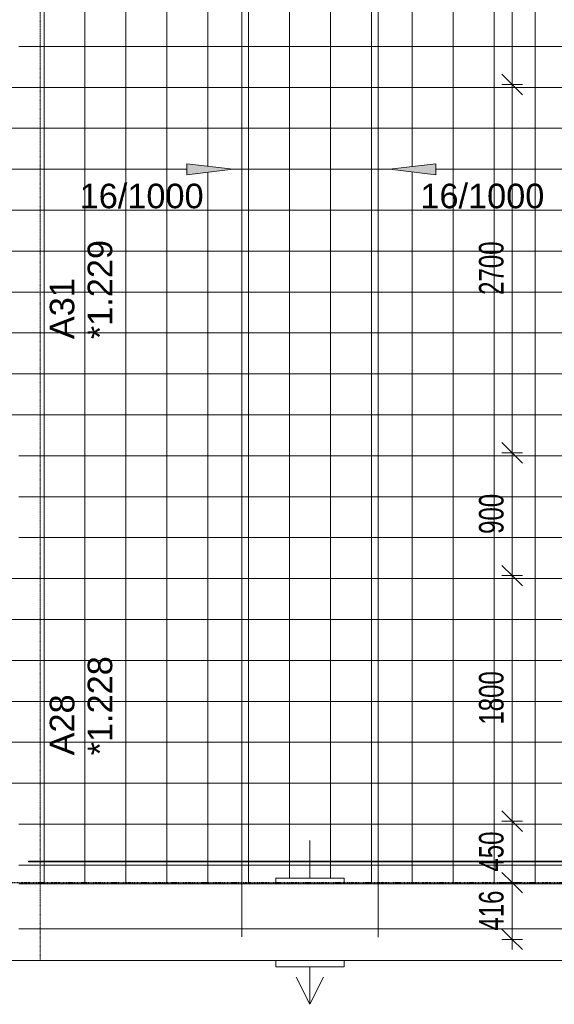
# Model space of a CAD drawing. Header units: millimetres. Extents: x -80560 to 110805, y -11020 to 52719.
# Tile 150 of 184: x 89467 to 93387, y 9108 to 16325. Entities that reach past the tile are written whole.
import ezdxf

# ---------------------------------------------------------------- set-up
doc = ezdxf.new("R2010")
doc.units = ezdxf.units.MM
for name, pattern in [('CENTER2', [20, 8, -4, 4, -4]), ('DASHED2', [6, 4, -2]), ('DASHED2-1', [3, 2, -1])]:
    doc.linetypes.add(name, pattern=pattern)
for name, color, linetype, lineweight in [('A-ANNO-DIMS', 211, 'Continuous', 9), ('A-ANNO-DIMS-100', 211, 'Continuous', 9), ('A-DETL', 90, 'Continuous', 18), ('A-DETL-GENF', 92, 'Continuous', 18), ('A-DETL-HDLN', 90, 'DASHED2', 18), ('A-FLOR-HRAL', 11, 'Continuous', 18), ('A-FLOR-OVHD', 1, 'DASHED2-1', 18), ('A-FLOR-PATT', 8, 'Continuous', 18), ('A-GENM', 13, 'Continuous', 18), ('A-GLAZ-IDEN', 152, 'Continuous', 18), ('A-WALL', 113, 'Continuous', 35), ('G-ANNO-TEXT', 231, 'Continuous', 9), ('S-GRID', 1, 'Continuous', 9)]:
    doc.layers.add(name, color=color, linetype=linetype, lineweight=lineweight)
doc.styles.add('Arial', font='arial.ttf', dxfattribs={"height": 180})
doc.styles.add('Arial_5', font='arial.ttf', dxfattribs={"width": 0.7, "height": 180})
doc.dimstyles.new('n3o_1_8', dxfattribs={"dimscale": 304.8, "dimtxt": 183.646692, "dimasz": 0.492126, "dimexe": 0.246063, "dimexo": 0.0625, "dimgap": 0.032808, "dimtad": 1, "dimdec": 0, "dimdsep": 46, "dimtxsty": 'Arial_5', "dimblk1": 'OBLIQUE', "dimblk2": 'OBLIQUE', "dimsah": 1, "dimcen": 0.09, "dimdle": 0.246063, "dimazin": 0, "dimtfac": 1, "dimtdec": 4, "dimtix": 1, "dimtmove": 0, "dimatfit": 3, "dimfxl": 0.246063, "dimfxlon": 1, "dimtvp": 1, "dimtolj": 1, "dimtzin": 0, "dimarcsym": 2})

# ---------------------------------------------------------------- blocks, each defined once
blk = doc.blocks.new('Basic Wall _ 41_WA_n3o_cladding_vertikaal_random_100mm_oorspronkelijk - ___-31301010-DO_01 eerste verdieping')
at = {"layer": 'A-WALL', "lineweight": 18}
blk.add_line((69462.2, 9429), (11829, 9429), dxfattribs=at)
blk = doc.blocks.new('52_noodoverstort - noodoverstort 100x500-V341-DO_01 eerste verdieping')
at = {"layer": 'A-GENM'}
for p, q in [((-100, 400), (0, 600)), ((0, 600), (100, 400)), ((0, 325), (0, 600)), ((250, 325), (-250, 325)), ((-250, 325), (-250, 279)), ((250, 279), (250, 325)), ((-250, -283), (-250, -325)), ((250, -325), (250, -283)), ((-250, -325), (250, -325)), ((0, -445.2), (0, -325)), ((0, -600), (0, -448.5))]:
    blk.add_line(p, q, dxfattribs=at)
blk = doc.blocks.new('Railing - Railing-34321247-DO_01 eerste verdieping')
at = {"layer": 'A-FLOR-HRAL'}
for p, q in [((69439, 10157.5), (64637, 10157.5)), ((64637, 10152.5), (64637, 10157.5)), ((64637, 10152.5), (69439, 10152.5)), ((69439, 10157.5), (69439, 10152.5))]:
    blk.add_line(p, q, dxfattribs=at)
blk = doc.blocks.new('DIMBLOCK79-DO_01 eerste verdieping')
at = {"layer": 'A-ANNO-DIMS-100'}
for p, q in [((93077.7, 18550), (93002.7, 18625)), ((93002.7, 18550), (93152.7, 18550)), ((93077.7, 18550), (93002.7, 18550)), ((93077.7, 18550), (93077.7, 15850)), ((93077.7, 18550), (93152.7, 18475)), ((93077.7, 15850), (93002.7, 15925)), ((93002.7, 15850), (93152.7, 15850)), ((93077.7, 15850), (93002.7, 15850)), ((93077.7, 15850), (93152.7, 15775))]:
    blk.add_line(p, q, dxfattribs=at)
at = {"layer": 'A-ANNO-DIMS-100', "color": 0, "insert": (92834.1, 17007.9), "char_height": 180, "width": 461.094, "attachment_point": 1, "rotation": 90, "line_spacing_factor": 0.941778, "style": 'Arial_5'}
blk.add_mtext('2700', dxfattribs=at)
blk = doc.blocks.new('_Oblique')
at = {"color": 0, "linetype": 'ByBlock', "lineweight": -2}
blk.add_line((-0.5, -0.5), (0.5, 0.5), dxfattribs=at)
blk = doc.blocks.new('DIMBLOCK80-DO_01 eerste verdieping')
at = {"layer": 'A-ANNO-DIMS-100'}
for p, q in [((93077.7, 15850), (93002.7, 15925)), ((93002.7, 15850), (93152.7, 15850)), ((93077.7, 15850), (93002.7, 15850)), ((93077.7, 15850), (93077.7, 13150)), ((93077.7, 15850), (93152.7, 15775)), ((93077.7, 13150), (93002.7, 13225)), ((93002.7, 13150), (93152.7, 13150)), ((93077.7, 13150), (93002.7, 13150)), ((93077.7, 13150), (93152.7, 13075))]:
    blk.add_line(p, q, dxfattribs=at)
at = {"layer": 'A-ANNO-DIMS-100', "color": 0, "insert": (92834.1, 14307.9), "char_height": 180, "width": 461.094, "attachment_point": 1, "rotation": 90, "line_spacing_factor": 0.941778, "style": 'Arial_5'}
blk.add_mtext('2700', dxfattribs=at)
blk = doc.blocks.new('DIMBLOCK81-DO_01 eerste verdieping')
at = {"layer": 'A-ANNO-DIMS-100'}
for p, q in [((93077.7, 13150), (93002.7, 13225)), ((93002.7, 13150), (93152.7, 13150)), ((93077.7, 13150), (93002.7, 13150)), ((93077.7, 13150), (93077.7, 12250)), ((93077.7, 13150), (93152.7, 13075)), ((93077.7, 12250), (93002.7, 12325)), ((93002.7, 12250), (93152.7, 12250)), ((93077.7, 12250), (93002.7, 12250)), ((93077.7, 12250), (93152.7, 12175))]:
    blk.add_line(p, q, dxfattribs=at)
at = {"layer": 'A-ANNO-DIMS-100', "color": 0, "insert": (92834.1, 12555.9), "char_height": 180, "width": 345.821, "attachment_point": 1, "rotation": 90, "line_spacing_factor": 0.941778, "style": 'Arial_5'}
blk.add_mtext('900', dxfattribs=at)
blk = doc.blocks.new('DIMBLOCK82-DO_01 eerste verdieping')
at = {"layer": 'A-ANNO-DIMS-100'}
for p, q in [((93077.7, 12250), (93002.7, 12325)), ((93002.7, 12250), (93152.7, 12250)), ((93077.7, 12250), (93002.7, 12250)), ((93077.7, 12250), (93077.7, 10450)), ((93077.7, 12250), (93152.7, 12175)), ((93077.7, 10450), (93002.7, 10525)), ((93002.7, 10450), (93152.7, 10450)), ((93077.7, 10450), (93002.7, 10450)), ((93077.7, 10450), (93152.7, 10375))]:
    blk.add_line(p, q, dxfattribs=at)
at = {"layer": 'A-ANNO-DIMS-100', "color": 0, "insert": (92834.1, 11157.9), "char_height": 180, "width": 461.094, "attachment_point": 1, "rotation": 90, "line_spacing_factor": 0.941778, "style": 'Arial_5'}
blk.add_mtext('1800', dxfattribs=at)
blk = doc.blocks.new('DIMBLOCK83-DO_01 eerste verdieping')
at = {"layer": 'A-ANNO-DIMS-100'}
for p, q in [((93077.7, 10450), (93002.7, 10525)), ((93002.7, 10450), (93152.7, 10450)), ((93077.7, 10450), (93002.7, 10450)), ((93077.7, 10450), (93077.7, 10000)), ((93077.7, 10450), (93152.7, 10375)), ((93077.7, 10000), (93002.7, 10075)), ((93152.7, 10000), (93002.7, 10000)), ((93077.7, 10000), (93152.7, 9925)), ((93077.7, 10000), (93152.7, 10000))]:
    blk.add_line(p, q, dxfattribs=at)
at = {"layer": 'A-ANNO-DIMS-100', "color": 0, "insert": (92834.1, 10080.9), "char_height": 180, "width": 345.821, "attachment_point": 1, "rotation": 90, "line_spacing_factor": 0.941778, "style": 'Arial_5'}
blk.add_mtext('450', dxfattribs=at)
blk = doc.blocks.new('DIMBLOCK84-DO_01 eerste verdieping')
at = {"layer": 'A-ANNO-DIMS-100'}
for p, q in [((93077.7, 10000), (93002.7, 10075)), ((93152.7, 10000), (93002.7, 10000)), ((93077.7, 10000), (93077.7, 9509)), ((93077.7, 10000), (93152.7, 9925)), ((93077.7, 10000), (93152.7, 10000)), ((93077.7, 9584), (93002.7, 9659)), ((93002.7, 9584), (93152.7, 9584)), ((93077.7, 9584), (93002.7, 9584)), ((93077.7, 9584), (93152.7, 9509))]:
    blk.add_line(p, q, dxfattribs=at)
at = {"layer": 'A-ANNO-DIMS-100', "color": 0, "insert": (92834.1, 9647.9), "char_height": 180, "width": 345.821, "attachment_point": 1, "rotation": 90, "line_spacing_factor": 0.941778, "style": 'Arial_5'}
blk.add_mtext('416', dxfattribs=at)

msp = doc.modelspace()

# ---------------------------------------------------------------- hatches: boundary and pattern name
at = {"layer": 'A-DETL-GENF'}
for points in [[(90691.4, 15188.5), (91031.4, 15228.5), (90691.4, 15268.5)], [(92518.2, 15188.5), (92518.2, 15268.5), (92178.2, 15228.5), (92394.1, 15203.1)]]:
    msp.add_hatch(color=7, dxfattribs=at).paths.add_polyline_path(points, flags=0)
at = {"layer": 'A-FLOR-PATT'}
h = msp.add_hatch(dxfattribs=at)
h.set_pattern_fill('FP_178', color=256, style=0, pattern_type=2)
h.set_pattern_definition([(270, (88144.82, 29028.5), (300, 2e-14), []), (0, (88144.82, 29028.5), (0, 300), [])])
h.paths.add_polyline_path([(93275.1, 9991), (94444.8, 9991), (94444.8, 10109.6), (94344.8, 10109.6), (94344.8, 10189.6), (94444.8, 10189.6), (94444.8, 13600), (93454.8, 13600), (93454.8, 31150), (94444.8, 31150), (94444.8, 34479), (94294.8, 34479), (94294.8, 34622.3), (94244.8, 34621.4), (94244.8, 34645), (94194.8, 34645), (94194.8, 34735), (94294.8, 34735), (94294.8, 35031), (103513.8, 35031), (103513.8, 35031.5), (103513.8, 41250), (103352.3, 41249.1), (103351.6, 35192.5), (94099.8, 35193.2), (94099.8, 35197.5), (103347.3, 35198.3), (103347.3, 41250), (103308.8, 41250), (103308.8, 41750), (103347.3, 41750), (103347.2, 47652.5), (84131.8, 47653.2), (84131.8, 47657.5), (103352.3, 47656.8), (103352.3, 41750), (103513.8, 41750), (103513.8, 47819), (103513.3, 47819), (84060.8, 47819), (84060.8, 40600), (83943.8, 40600), (83943.8, 40568), (83950.8, 40568), (83950.8, 40590), (83960.8, 40590), (83960.8, 39710), (83950.8, 39710), (83950.8, 39732), (83943.8, 39732), (83943.8, 39700), (84060.8, 39700), (84060.8, 38800), (83943.8, 38800), (83943.8, 38768), (83950.8, 38768), (83950.8, 38790), (83960.8, 38790), (83960.8, 36110), (83950.8, 36110), (83950.8, 36132), (83943.8, 36132), (83943.8, 36100), (84060.8, 36100), (84060.8, 35766), (85294.8, 35766), (85294.8, 35649), (85326.8, 35649), (85326.8, 35656), (85304.8, 35656), (85304.8, 35666), (87984.8, 35666), (87984.8, 35656), (87962.8, 35656), (87962.8, 35649), (87994.8, 35649), (87994.8, 35766), (89460.8, 35766), (89460.8, 32950), (89343.8, 32950), (89343.8, 32918), (89350.8, 32918), (89350.8, 32940), (89360.8, 32940), (89360.8, 31738), (89350.8, 31738), (89350.8, 31760), (89343.8, 31760), (89343.8, 31638), (89350.8, 31638), (89350.8, 31660), (89360.8, 31660), (89360.8, 27445), (89350.8, 27445), (89350.8, 27467), (89343.8, 27467), (89343.8, 27345), (89350.8, 27345), (89350.8, 27367), (89360.8, 27367), (89360.8, 23960), (89350.8, 23960), (89350.8, 23982), (89343.8, 23982), (89343.8, 23950), (89460.8, 23950), (89460.8, 21250), (89343.8, 21250), (89343.8, 21218), (89350.8, 21218), (89350.8, 21240), (89360.8, 21240), (89360.8, 18560), (89350.8, 18560), (89350.8, 18582), (89343.8, 18582), (89343.8, 18550), (89460.8, 18550), (89460.8, 15850), (89343.8, 15850), (89343.8, 15818), (89350.8, 15818), (89350.8, 15840), (89360.8, 15840), (89360.8, 13160), (89350.8, 13160), (89350.8, 13182), (89343.8, 13182), (89343.8, 13150), (89460.8, 13150), (89460.8, 12250), (89343.8, 12250), (89343.8, 12218), (89350.8, 12218), (89350.8, 12240), (89360.8, 12240), (89360.8, 10460), (89350.8, 10460), (89350.8, 10482), (89343.8, 10482), (89343.8, 10450), (89460.8, 10450), (89460.8, 9991), (91344.8, 9991), (91344.8, 10033), (91844.8, 10033), (91844.8, 9991), (92981.5, 9991)], flags=0)
h.paths.add_polyline_path([(92834.6, 10152.5), (89531.8, 10153.2), (89531.8, 10157.5), (94333.8, 10156.8), (94333.8, 10152.5), (92981.5, 10152.5)], flags=0)
h.paths.add_polyline_path([(92518.2, 15188.5), (92178.2, 15228.5), (92518.2, 15268.5)], flags=0)
h.paths.add_polyline_path([(90691.4, 15188.5), (90691.4, 15268.5), (91031.4, 15228.5)], flags=0)
h.paths.add_polyline_path([(89350.8, 27372), (89350.8, 27440), (89360.8, 27440), (89360.8, 27372), (89356.8, 27372)], flags=0)
h.paths.add_polyline_path([(89360.8, 31665), (89350.8, 31665), (89350.8, 31733), (89360.8, 31733)], flags=0)
h.paths.add_polyline_path([(83943.8, 35649), (83953.8, 35649), (83953.8, 35659), (83943.8, 35659)], flags=0)
h.paths.add_polyline_path([(93244.8, 36520), (92904.8, 36560), (93244.8, 36600)], flags=0)
h.paths.add_polyline_path([(89904.8, 39488.5), (89904.8, 39568.5), (90244.8, 39528.5)], flags=0)
h.paths.add_polyline_path([(96504.8, 39828.5), (96544.8, 40168.5), (96584.8, 39828.5)], flags=0)
h.paths.add_polyline_path([(96544.8, 43388.5), (96504.8, 43728.5), (96584.8, 43728.5)], flags=0)

# ---------------------------------------------------------------- linework, layer by layer
at = {"layer": 'A-DETL'}
for p, q in [((89891.4, 15228.5), (90691.4, 15228.5)), ((91031.4, 15228.5), (90691.4, 15268.5)), ((90691.4, 15268.5), (90691.4, 15188.5)), ((90691.4, 15188.5), (91031.4, 15228.5)), ((92518.2, 15268.5), (92178.2, 15228.5)), ((92178.2, 15228.5), (92518.2, 15188.5)), ((92518.2, 15188.5), (92518.2, 15268.5)), ((93318.2, 15228.5), (92518.2, 15228.5))]:
    msp.add_line(p, q, dxfattribs=at)
at = {"layer": 'A-DETL-HDLN'}
for p, q in [((91094.8, 42000), (91094.8, 9600)), ((92094.8, 41000), (92094.8, 9600))]:
    msp.add_line(p, q, dxfattribs=at)
at = {"layer": 'A-FLOR-OVHD'}
for q in [(89615.8, 35921), (36723.8, 9429)]:
    msp.add_line((89615.8, 9429), q, dxfattribs=at)
at = {"layer": 'A-GENM'}
for p, q in [((89460.8, 9991), (94249.1, 9991)), ((89460.8, 9661), (94254.8, 9661))]:
    msp.add_line(p, q, dxfattribs=at)
at = {"layer": 'S-GRID', "linetype": 'CENTER2', "lineweight": 25}
msp.add_line((29945.3, 10000), (110204.9, 10000), dxfattribs=at)

# ---------------------------------------------------------------- block references
at = {"layer": 'A-FLOR-HRAL'}
msp.add_blockref('Railing - Railing-34321247-DO_01 eerste verdieping', (24894.8, 0), dxfattribs=at)
at = {"layer": 'A-GENM', "rotation": 180}
msp.add_blockref('52_noodoverstort - noodoverstort 100x500-V341-DO_01 eerste verdieping', (91594.8, 9708), dxfattribs=at)
at = {"layer": 'A-WALL', "lineweight": 18}
msp.add_blockref('Basic Wall _ 41_WA_n3o_cladding_vertikaal_random_100mm_oorspronkelijk - ___-31301010-DO_01 eerste verdieping', (24894.8, 0), dxfattribs=at)

# ---------------------------------------------------------------- texts
at = {"layer": 'A-GLAZ-IDEN', "lineweight": 9, "char_height": 180, "attachment_point": 1, "rotation": 90, "style": 'Arial'}
for s, insert, width in [('*1.229', (89965.1, 13983.3), 865.822), ('A31', (89687.3, 13983.3), 537.131), ('*1.228', (89965.1, 10932.3), 865.822), ('A28', (89687.3, 10932.3), 537.131)]:
    msp.add_mtext(s, dxfattribs=dict(at, insert=insert, width=width))
at = {"layer": 'G-ANNO-TEXT', "color": 7, "char_height": 180, "width": 1090.295, "attachment_point": 1, "style": 'Arial'}
for insert in [(89906.4, 15122.9), (92404.5, 15122.9)]:
    msp.add_mtext('16/1000', dxfattribs=dict(at, insert=insert))

# ---------------------------------------------------------------- dimensions: what is measured, and where the dimension line sits
at = {"layer": 'A-ANNO-DIMS'}
for base, p1, p2, override, picture, middle in [((93077.7, 15850), (93002.7, 18550), (93002.7, 15850), {"dimpost": '<>', "dimfxl": 2700}, 'DIMBLOCK79-DO_01 eerste verdieping', (92975.8, 17200)), ((93077.7, 13150), (93002.7, 15850), (93002.7, 13150), {"dimpost": '<>', "dimfxl": 2700}, 'DIMBLOCK80-DO_01 eerste verdieping', (92975.8, 14500)), ((93077.7, 12250), (93002.7, 13150), (93002.7, 12250), {"dimpost": '<>', "dimfxl": 900}, 'DIMBLOCK81-DO_01 eerste verdieping', (92975.8, 12700)), ((93077.7, 10450), (93002.7, 12250), (93002.7, 10450), {"dimpost": '<>', "dimfxl": 1800}, 'DIMBLOCK82-DO_01 eerste verdieping', (92975.8, 11350)), ((93077.7, 10000), (93002.7, 10450), (93152.7, 10000), {"dimpost": '<>', "dimfxl": 474.341649}, 'DIMBLOCK83-DO_01 eerste verdieping', (92975.8, 10225)), ((93077.7, 9584), (93152.7, 10000), (93002.7, 9584), {"dimpost": '<>', "dimfxl": 442.217141}, 'DIMBLOCK84-DO_01 eerste verdieping', (92975.8, 9792))]:
    dim = msp.add_linear_dim(base=base, p1=p1, p2=p2, angle=90, dimstyle='n3o_1_8', override=override, dxfattribs=at)
    dim.commit()
    dim.dimension.update_dxf_attribs({"geometry": picture, "text_midpoint": middle})

doc.saveas('drawing.dxf')
